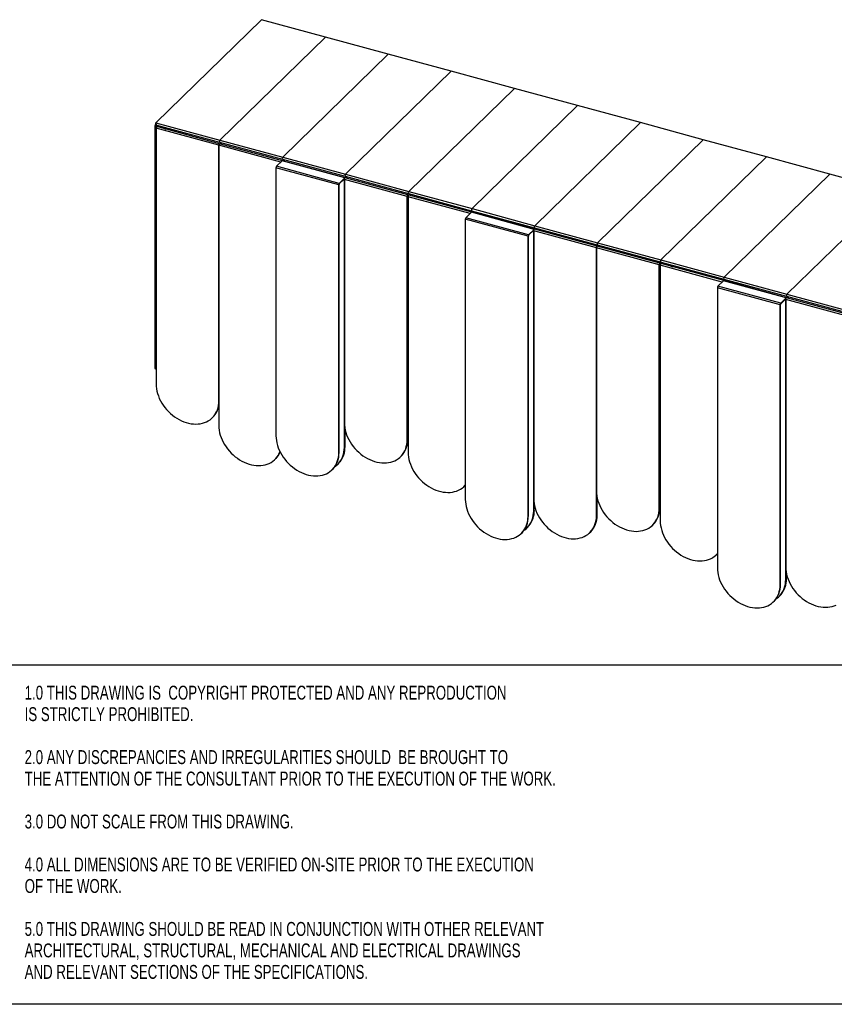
# Model space of a CAD drawing. Header units: millimetres. Extents: x 5 to 415, y 5 to 292.
# Tile 2 of 4: x 186 to 328, y 5 to 177. Entities that reach past the tile are written whole.
import ezdxf

# ---------------------------------------------------------------- set-up
doc = ezdxf.new("R2010")
doc.units = ezdxf.units.MM
doc.linetypes.add('SLD-Solido', pattern=[0])
for name, color, linetype in [('NOTE', 3, 'SLD-Solido'), ('SCHIZZI', 9, 'Continuous'), ('TABELLA', 7, 'Continuous')]:
    doc.layers.add(name, color=color, linetype=linetype)
doc.styles.add('SLDTEXTSTYLE1', font='TXT', dxfattribs={"width": 0.7125})

msp = doc.modelspace()

# ---------------------------------------------------------------- linework, layer by layer
at = {"color": 7, "linetype": 'Continuous', "lineweight": 25}
for p, q in [((228.155, 177.249), (209.684, 159.22)), ((239.355, 174.205), (228.155, 177.249)), ((220.883, 156.176), (239.355, 174.205)), ((239.355, 174.205), (220.883, 156.176)), ((239.355, 174.205), (239.355, 174.205)), ((250.333, 171.221), (239.355, 174.205)), ((231.862, 153.193), (250.333, 171.221)), ((261.311, 168.238), (250.333, 171.221)), ((261.311, 168.238), (242.84, 150.209)), ((272.378, 165.23), (261.311, 168.238)), ((272.378, 165.23), (253.907, 147.201)), ((283.445, 162.222), (272.378, 165.23)), ((264.973, 144.194), (283.445, 162.222)), ((294.423, 159.239), (283.445, 162.222)), ((209.576, 158.447), (209.488, 158.471)), ((209.488, 158.471), (209.488, 116.256)), ((209.684, 159.22), (220.883, 156.176)), ((209.76, 158.462), (209.76, 158.873)), ((209.832, 158.805), (220.817, 155.819)), ((209.832, 158.805), (211.43, 158.115)), ((220.833, 155.559), (209.863, 158.541)), ((275.952, 141.21), (294.423, 159.239)), ((305.401, 156.255), (294.423, 159.239)), ((209.576, 158.447), (209.576, 116.232)), ((220.687, 155.275), (209.709, 158.259)), ((209.709, 158.259), (209.709, 113.523)), ((220.687, 155.275), (220.687, 106.253)), ((220.687, 110.539), (220.687, 155.275)), ((231.526, 152.329), (220.687, 155.275)), ((221.252, 155.445), (220.817, 155.819)), ((220.817, 155.819), (231.796, 152.836)), ((231.803, 152.578), (220.833, 155.559)), ((220.883, 156.176), (231.862, 153.193)), ((305.401, 156.255), (286.93, 138.226)), ((316.468, 153.247), (305.401, 156.255)), ((231.757, 152.555), (230.779, 151.6)), ((241.757, 148.616), (230.779, 151.6)), ((242.736, 149.572), (231.757, 152.555)), ((232.229, 152.463), (231.796, 152.836)), ((231.796, 152.836), (242.774, 149.852)), ((242.788, 149.593), (231.81, 152.577)), ((231.862, 153.193), (242.84, 150.209)), ((297.997, 135.219), (316.468, 153.247)), ((327.535, 150.24), (316.468, 153.247)), ((241.664, 148.354), (230.685, 151.337)), ((230.685, 151.337), (230.685, 104.456)), ((242.84, 150.209), (253.907, 147.201)), ((309.063, 132.211), (327.535, 150.24)), ((338.513, 147.256), (327.535, 150.24)), ((241.71, 148.399), (241.664, 148.354)), ((241.664, 101.472), (241.664, 148.354)), ((241.71, 101.518), (241.71, 148.399)), ((241.757, 148.616), (242.736, 149.572)), ((241.757, 148.531), (242.657, 149.409)), ((241.757, 148.531), (241.757, 148.616)), ((242.644, 149.345), (242.602, 149.356)), ((242.646, 149.347), (242.644, 149.345)), ((242.644, 102.412), (242.644, 149.345)), ((253.622, 146.324), (242.644, 149.308)), ((242.644, 149.308), (242.644, 106.715)), ((242.655, 149.4), (242.649, 149.401)), ((242.736, 149.569), (242.736, 149.572)), ((242.774, 149.852), (253.841, 146.844)), ((242.774, 149.852), (243.208, 149.478)), ((253.758, 146.611), (242.789, 149.592)), ((253.69, 146.411), (253.674, 146.415)), ((253.686, 146.453), (253.74, 146.605)), ((253.69, 146.411), (253.737, 146.456)), ((253.737, 146.456), (253.693, 146.468)), ((253.726, 146.515), (253.759, 146.608)), ((253.737, 103.846), (253.737, 146.456)), ((253.841, 146.844), (264.907, 143.837)), ((253.841, 146.844), (254.275, 146.47)), ((253.907, 147.201), (264.973, 144.194)), ((264.913, 143.579), (253.952, 146.558)), ((320.042, 129.227), (338.513, 147.256)), ((253.669, 146.37), (253.622, 146.324)), ((253.622, 103.731), (253.622, 146.324)), ((253.669, 103.777), (253.669, 146.37)), ((253.69, 103.801), (253.69, 146.411)), ((253.737, 146.366), (253.804, 146.347)), ((253.797, 146.277), (253.797, 101.566)), ((264.636, 143.331), (253.797, 146.277)), ((264.867, 143.557), (263.889, 142.601)), ((275.846, 140.573), (264.867, 143.557)), ((265.341, 143.464), (264.907, 143.837)), ((264.907, 143.837), (275.886, 140.853)), ((275.898, 140.594), (264.92, 143.578)), ((264.973, 144.194), (275.952, 141.21)), ((274.774, 139.355), (263.795, 142.339)), ((263.795, 142.339), (263.795, 93.34)), ((274.867, 139.618), (263.889, 142.601)), ((274.867, 139.618), (275.846, 140.573)), ((274.867, 139.532), (275.767, 140.41)), ((274.867, 139.532), (274.867, 139.618)), ((275.754, 140.346), (275.712, 140.357)), ((275.756, 140.348), (275.754, 140.346)), ((275.754, 91.296), (275.754, 140.346)), ((286.732, 137.326), (275.754, 140.309)), ((275.754, 140.309), (275.754, 93.456)), ((275.765, 140.401), (275.759, 140.403)), ((275.846, 140.57), (275.846, 140.573)), ((276.32, 140.479), (275.886, 140.853)), ((275.886, 140.853), (286.864, 137.869)), ((286.878, 137.61), (275.899, 140.593)), ((275.952, 141.21), (286.93, 138.226)), ((274.82, 139.401), (274.774, 139.355)), ((274.774, 90.356), (274.774, 139.355)), ((274.82, 90.402), (274.82, 139.401)), ((286.864, 137.869), (297.873, 134.877)), ((286.864, 137.869), (287.298, 137.495)), ((286.93, 138.226), (297.997, 135.219)), ((253.737, 136.977), (253.797, 136.96)), ((297.71, 134.342), (286.732, 137.326)), ((286.732, 137.326), (286.732, 94.758)), ((286.732, 90.472), (286.732, 137.326)), ((297.846, 134.629), (286.878, 137.61)), ((297.476, 134.729), (297.873, 134.877)), ((297.757, 134.387), (297.71, 134.342)), ((297.757, 91.82), (297.757, 134.387)), ((297.778, 134.428), (297.762, 134.433)), ((297.774, 134.471), (297.828, 134.622)), ((297.778, 134.428), (297.825, 134.474)), ((297.778, 91.819), (297.778, 134.428)), ((297.825, 134.474), (297.781, 134.486)), ((297.814, 134.533), (297.848, 134.626)), ((297.825, 91.864), (297.825, 134.474)), ((297.908, 134.908), (297.942, 135.005)), ((297.937, 134.498), (297.937, 134.99)), ((297.94, 135.035), (297.984, 135.023)), ((297.942, 135.033), (297.985, 135.013)), ((297.981, 135.079), (297.958, 135.056)), ((297.997, 135.219), (309.063, 132.211)), ((309.001, 131.597), (298.041, 134.576)), ((298.081, 134.821), (308.997, 131.854)), ((298.081, 134.821), (298.459, 134.64)), ((298.459, 134.64), (300.067, 134.025)), ((297.71, 91.774), (297.71, 134.342)), ((297.885, 134.294), (297.885, 89.584)), ((308.724, 131.349), (297.885, 134.294)), ((300.053, 134.03), (300.061, 134.027)), ((308.956, 131.574), (307.977, 130.619)), ((319.934, 128.591), (308.956, 131.574)), ((309.431, 131.481), (308.997, 131.854)), ((308.997, 131.854), (319.976, 128.87)), ((319.986, 128.612), (309.008, 131.596)), ((309.063, 132.211), (320.042, 129.227)), ((318.862, 127.373), (307.883, 130.357)), ((307.883, 130.357), (307.883, 81.358)), ((318.955, 127.635), (307.977, 130.619)), ((320.042, 129.227), (331.02, 126.244)), ((318.955, 127.635), (319.934, 128.591)), ((318.955, 127.55), (319.855, 128.428)), ((318.955, 127.55), (318.955, 127.635)), ((319.842, 128.345), (319.785, 128.36)), ((319.849, 128.401), (319.832, 128.406)), ((319.842, 79.295), (319.842, 128.345)), ((319.842, 128.345), (319.842, 128.345)), ((330.82, 125.343), (319.842, 128.327)), ((319.842, 128.327), (319.842, 81.474)), ((319.934, 128.588), (319.934, 128.591)), ((320.41, 128.496), (319.976, 128.87)), ((319.976, 128.87), (330.954, 125.887)), ((330.966, 125.627), (319.988, 128.611)), ((253.737, 127.243), (253.797, 127.226)), ((318.908, 127.418), (318.862, 127.373)), ((318.862, 78.374), (318.862, 127.373)), ((318.908, 78.42), (318.908, 127.418)), ((209.488, 116.256), (209.576, 116.232)), ((209.508, 116.205), (209.597, 116.181)), ((209.623, 116.192), (209.709, 116.276)), ((219.533, 107.589), (219.58, 107.635)), ((219.647, 107.703), (219.649, 107.705)), ((253.737, 107.326), (253.797, 107.31)), ((242.69, 102.457), (242.69, 106.01)), ((242.712, 102.499), (242.712, 105.857)), ((242.759, 102.544), (242.759, 105.598)), ((253.737, 105.612), (253.797, 105.596)), ((253.737, 105.6), (253.797, 105.584)), ((253.669, 103.777), (253.622, 103.731)), ((253.69, 103.801), (253.737, 103.846)), ((242.69, 102.457), (242.644, 102.412)), ((242.712, 102.499), (242.759, 102.544)), ((230.511, 100.32), (230.558, 100.365)), ((241.71, 101.518), (241.664, 101.472)), ((252.468, 100.781), (252.515, 100.827)), ((240.51, 98.522), (240.556, 98.568)), ((241.49, 99.462), (241.536, 99.507)), ((263.621, 95.633), (263.668, 95.678)), ((263.668, 95.678), (263.795, 95.809)), ((263.691, 95.698), (263.738, 95.744)), ((263.738, 95.744), (263.795, 95.801)), ((286.779, 90.518), (286.779, 94.053)), ((286.801, 90.516), (286.801, 93.901)), ((286.847, 90.562), (286.847, 93.642)), ((297.885, 94.235), (297.825, 94.335)), ((297.825, 93.63), (297.885, 93.614)), ((297.825, 93.618), (297.885, 93.601)), ((275.8, 91.341), (275.754, 91.296)), ((275.8, 91.341), (275.8, 92.751)), ((275.823, 91.357), (275.823, 92.596)), ((275.823, 91.357), (275.869, 91.403)), ((275.869, 91.403), (275.869, 92.338)), ((297.757, 91.82), (297.71, 91.774)), ((297.778, 91.819), (297.825, 91.864)), ((274.82, 90.402), (274.774, 90.356)), ((286.779, 90.518), (286.732, 90.472)), ((286.801, 90.516), (286.847, 90.562)), ((274.6, 88.346), (274.646, 88.392)), ((296.556, 88.825), (296.603, 88.87)), ((296.624, 88.891), (296.671, 88.936)), ((273.619, 87.407), (273.666, 87.452)), ((285.578, 87.523), (285.624, 87.568)), ((285.647, 87.588), (285.693, 87.634)), ((307.709, 83.651), (307.756, 83.696)), ((307.756, 83.696), (307.883, 83.827)), ((307.779, 83.695), (307.826, 83.74)), ((307.826, 83.74), (307.883, 83.798)), ((319.888, 79.34), (319.842, 79.295)), ((319.888, 79.34), (319.888, 80.769)), ((319.911, 79.375), (319.911, 80.613)), ((319.911, 79.375), (319.958, 79.42)), ((319.958, 79.42), (319.958, 80.355)), ((318.908, 78.42), (318.862, 78.374)), ((318.688, 76.345), (318.734, 76.39)), ((317.708, 75.424), (317.754, 75.47))]:
    msp.add_line(p, q, dxfattribs=at)
at = {"color": 7, "linetype": 'Continuous', "lineweight": 25, "flags": 128}
for points in [[(220.687, 155.275), (220.691, 155.329), (220.703, 155.386), (220.721, 155.441), (220.745, 155.49), (220.771, 155.528), (220.799, 155.552), (220.824, 155.56), (220.833, 155.559)], [(220.833, 155.559), (220.824, 155.56), (220.799, 155.552), (220.771, 155.528), (220.745, 155.49), (220.721, 155.441), (220.703, 155.386), (220.691, 155.329), (220.687, 155.275)], [(242.644, 149.308), (242.648, 149.362), (242.659, 149.418), (242.678, 149.474), (242.701, 149.522), (242.728, 149.561), (242.755, 149.585), (242.781, 149.593), (242.789, 149.592)], [(275.754, 140.309), (275.758, 140.363), (275.769, 140.42), (275.788, 140.475), (275.811, 140.524), (275.838, 140.562), (275.865, 140.586), (275.891, 140.594), (275.899, 140.593)], [(286.732, 137.326), (286.736, 137.379), (286.748, 137.436), (286.766, 137.491), (286.789, 137.54), (286.816, 137.578), (286.843, 137.603), (286.869, 137.611), (286.878, 137.61)], [(286.878, 137.61), (286.869, 137.611), (286.843, 137.603), (286.816, 137.578), (286.789, 137.54), (286.766, 137.491), (286.748, 137.436), (286.736, 137.379), (286.732, 137.326)], [(319.842, 128.327), (319.846, 128.381), (319.858, 128.438), (319.876, 128.493), (319.899, 128.542), (319.926, 128.58), (319.953, 128.604), (319.979, 128.612), (319.988, 128.611)], [(209.576, 116.232), (209.577, 116.216), (209.58, 116.202), (209.584, 116.192), (209.59, 116.185), (209.597, 116.181), (209.605, 116.181), (209.614, 116.184), (209.623, 116.192)], [(209.709, 113.523), (209.725, 113.111), (209.773, 112.693), (209.853, 112.271), (209.965, 111.848), (210.107, 111.426), (210.279, 111.007), (210.48, 110.595), (210.708, 110.19), (210.963, 109.797), (211.243, 109.417), (211.546, 109.052), (211.87, 108.704), (212.214, 108.376), (212.576, 108.07), (212.952, 107.787), (213.342, 107.528), (213.743, 107.296), (214.153, 107.092), (214.568, 106.917), (214.988, 106.772), (215.408, 106.658), (215.827, 106.575), (216.243, 106.524), (216.652, 106.506), (217.053, 106.52), (217.443, 106.566), (217.82, 106.644), (218.182, 106.755), (218.526, 106.896), (218.85, 107.067), (219.153, 107.267), (219.433, 107.495), (219.688, 107.75), (219.916, 108.03), (220.117, 108.333), (220.289, 108.658), (220.431, 109.003), (220.543, 109.366), (220.623, 109.744), (220.671, 110.136), (220.687, 110.539)], [(220.687, 106.253), (220.703, 105.842), (220.751, 105.424), (220.831, 105.002), (220.943, 104.579), (221.085, 104.156), (221.257, 103.738), (221.458, 103.325), (221.686, 102.921), (221.941, 102.527), (222.221, 102.147), (222.524, 101.782), (222.849, 101.435), (223.192, 101.107), (223.554, 100.8), (223.931, 100.517), (224.321, 100.259), (224.722, 100.027), (225.131, 99.823), (225.547, 99.648), (225.966, 99.502), (226.386, 99.388), (226.806, 99.305), (227.221, 99.255), (227.631, 99.236), (228.032, 99.25), (228.422, 99.297), (228.798, 99.375), (229.16, 99.485), (229.504, 99.626), (229.828, 99.797), (230.131, 99.997), (230.411, 100.226), (230.666, 100.48), (230.894, 100.76), (231.095, 101.064), (231.267, 101.389), (231.385, 101.667)], [(242.644, 106.715), (242.66, 106.303), (242.708, 105.885), (242.788, 105.463), (242.899, 105.04), (243.042, 104.618), (243.214, 104.199), (243.414, 103.787), (243.643, 103.382), (243.898, 102.989), (244.178, 102.609), (244.481, 102.244), (244.805, 101.896), (245.149, 101.568), (245.51, 101.262), (245.887, 100.979), (246.277, 100.72), (246.678, 100.488), (247.088, 100.284), (247.503, 100.109), (247.923, 99.964), (248.343, 99.85), (248.762, 99.767), (249.178, 99.716), (249.587, 99.698), (249.988, 99.712), (250.378, 99.758), (250.755, 99.836), (251.116, 99.946), (251.46, 100.087), (251.785, 100.259), (252.088, 100.459), (252.368, 100.687), (252.622, 100.942), (252.851, 101.222), (253.052, 101.525), (253.224, 101.85), (253.366, 102.195), (253.478, 102.558), (253.558, 102.936), (253.606, 103.328), (253.622, 103.731)], [(230.685, 104.456), (230.701, 104.044), (230.75, 103.626), (230.83, 103.204), (230.941, 102.781), (231.083, 102.359), (231.255, 101.94), (231.456, 101.528), (231.685, 101.124), (231.94, 100.73), (232.219, 100.35), (232.522, 99.985), (232.847, 99.637), (233.191, 99.31), (233.552, 99.003), (233.929, 98.72), (234.319, 98.461), (234.72, 98.23), (235.129, 98.025), (235.545, 97.85), (235.964, 97.705), (236.385, 97.591), (236.804, 97.508), (237.219, 97.457), (237.629, 97.439), (238.03, 97.453), (238.42, 97.499), (238.797, 97.578), (239.158, 97.688), (239.502, 97.829), (239.826, 98), (240.129, 98.2), (240.409, 98.428), (240.664, 98.683), (240.893, 98.963), (241.094, 99.267), (241.266, 99.592), (241.408, 99.937), (241.519, 100.299), (241.599, 100.678), (241.647, 101.069), (241.664, 101.472)], [(240.958, 99.034), (241.11, 99.14), (241.389, 99.368), (241.644, 99.623), (241.873, 99.903), (242.074, 100.206), (242.246, 100.531), (242.388, 100.876), (242.499, 101.239), (242.579, 101.617), (242.628, 102.009), (242.644, 102.412)], [(253.797, 101.566), (253.813, 101.155), (253.861, 100.737), (253.941, 100.315), (254.053, 99.891), (254.195, 99.469), (254.367, 99.051), (254.568, 98.638), (254.796, 98.234), (255.051, 97.84), (255.331, 97.46), (255.634, 97.095), (255.958, 96.748), (256.302, 96.42), (256.664, 96.113), (257.041, 95.83), (257.431, 95.572), (257.832, 95.34), (258.241, 95.136), (258.657, 94.961), (259.076, 94.815), (259.496, 94.701), (259.916, 94.618), (260.331, 94.568), (260.741, 94.549), (261.142, 94.563), (261.532, 94.61), (261.908, 94.688), (262.27, 94.798), (262.614, 94.939), (262.938, 95.11), (263.241, 95.31), (263.521, 95.539), (263.776, 95.793), (263.795, 95.815)], [(263.607, 95.619), (263.754, 95.761), (263.795, 95.804)], [(286.732, 94.758), (286.748, 94.346), (286.796, 93.929), (286.876, 93.507), (286.988, 93.083), (287.13, 92.661), (287.302, 92.243), (287.503, 91.83), (287.731, 91.426), (287.986, 91.032), (288.266, 90.652), (288.569, 90.287), (288.893, 89.94), (289.237, 89.612), (289.599, 89.305), (289.976, 89.022), (290.366, 88.764), (290.766, 88.532), (291.176, 88.328), (291.591, 88.152), (292.011, 88.007), (292.431, 87.893), (292.851, 87.81), (293.266, 87.76), (293.676, 87.741), (294.076, 87.755), (294.466, 87.801), (294.843, 87.88), (295.205, 87.99), (295.549, 88.131), (295.873, 88.302), (296.176, 88.502), (296.456, 88.731), (296.711, 88.985), (296.939, 89.265), (297.14, 89.569), (297.312, 89.894), (297.454, 90.239), (297.566, 90.601), (297.646, 90.98), (297.694, 91.372), (297.71, 91.774)], [(263.795, 93.34), (263.811, 92.928), (263.86, 92.511), (263.94, 92.089), (264.051, 91.665), (264.193, 91.243), (264.365, 90.825), (264.566, 90.412), (264.795, 90.008), (265.05, 89.614), (265.329, 89.234), (265.632, 88.869), (265.957, 88.522), (266.301, 88.194), (266.662, 87.887), (267.039, 87.604), (267.429, 87.346), (267.83, 87.114), (268.239, 86.91), (268.655, 86.734), (269.074, 86.589), (269.495, 86.475), (269.914, 86.392), (270.329, 86.342), (270.739, 86.323), (271.14, 86.337), (271.53, 86.383), (271.907, 86.462), (272.268, 86.572), (272.612, 86.713), (272.936, 86.884), (273.239, 87.084), (273.519, 87.313), (273.774, 87.567), (274.003, 87.847), (274.204, 88.151), (274.376, 88.476), (274.518, 88.821), (274.629, 89.183), (274.709, 89.562), (274.757, 89.954), (274.774, 90.356)], [(275.754, 93.456), (275.77, 93.044), (275.818, 92.626), (275.898, 92.205), (276.009, 91.781), (276.152, 91.359), (276.324, 90.94), (276.524, 90.528), (276.753, 90.124), (277.008, 89.73), (277.288, 89.35), (277.591, 88.985), (277.915, 88.638), (278.259, 88.31), (278.62, 88.003), (278.997, 87.72), (279.387, 87.461), (279.788, 87.23), (280.198, 87.025), (280.613, 86.85), (281.032, 86.705), (281.453, 86.591), (281.872, 86.508), (282.288, 86.457), (282.697, 86.439), (283.098, 86.453), (283.488, 86.499), (283.865, 86.578), (284.226, 86.688), (284.57, 86.829), (284.895, 87), (285.198, 87.2), (285.478, 87.428), (285.732, 87.683), (285.961, 87.963), (286.162, 88.267), (286.334, 88.592), (286.476, 88.937), (286.587, 89.299), (286.668, 89.678), (286.716, 90.069), (286.732, 90.472)], [(274.068, 87.918), (274.219, 88.024), (274.499, 88.252), (274.754, 88.507), (274.983, 88.787), (275.184, 89.09), (275.356, 89.415), (275.498, 89.76), (275.609, 90.123), (275.689, 90.501), (275.737, 90.893), (275.754, 91.296)], [(297.885, 89.584), (297.901, 89.172), (297.95, 88.754), (298.03, 88.333), (298.141, 87.909), (298.283, 87.487), (298.455, 87.068), (298.656, 86.656), (298.885, 86.252), (299.14, 85.858), (299.419, 85.478), (299.722, 85.113), (300.047, 84.766), (300.391, 84.438), (300.752, 84.131), (301.129, 83.848), (301.519, 83.589), (301.92, 83.358), (302.329, 83.153), (302.745, 82.978), (303.164, 82.833), (303.585, 82.719), (304.004, 82.636), (304.419, 82.585), (304.829, 82.567), (305.23, 82.581), (305.62, 82.627), (305.997, 82.706), (306.358, 82.816), (306.702, 82.957), (307.026, 83.128), (307.329, 83.328), (307.609, 83.556), (307.864, 83.811), (307.883, 83.833)], [(307.883, 81.358), (307.9, 80.946), (307.948, 80.528), (308.028, 80.106), (308.139, 79.683), (308.281, 79.261), (308.453, 78.842), (308.654, 78.43), (308.883, 78.026), (309.138, 77.632), (309.418, 77.252), (309.721, 76.887), (310.045, 76.539), (310.389, 76.212), (310.75, 75.905), (311.127, 75.622), (311.517, 75.363), (311.918, 75.132), (312.328, 74.927), (312.743, 74.752), (313.162, 74.607), (313.583, 74.493), (314.002, 74.41), (314.418, 74.359), (314.827, 74.341), (315.228, 74.355), (315.618, 74.401), (315.995, 74.48), (316.356, 74.59), (316.7, 74.731), (317.025, 74.902), (317.328, 75.102), (317.607, 75.33), (317.862, 75.585), (318.091, 75.865), (318.292, 76.169), (318.464, 76.494), (318.606, 76.839), (318.717, 77.201), (318.797, 77.58), (318.846, 77.971), (318.862, 78.374)], [(319.842, 81.474), (319.858, 81.062), (319.906, 80.644), (319.986, 80.222), (320.098, 79.799), (320.24, 79.377), (320.412, 78.958), (320.613, 78.546), (320.841, 78.141), (321.096, 77.748), (321.376, 77.368), (321.679, 77.003), (322.003, 76.655), (322.347, 76.327), (322.709, 76.021), (323.086, 75.738), (323.476, 75.479), (323.876, 75.247), (324.286, 75.043), (324.701, 74.868), (325.121, 74.723), (325.541, 74.609), (325.96, 74.526), (326.376, 74.475), (326.785, 74.457), (327.186, 74.471), (327.576, 74.517), (327.953, 74.595), (328.315, 74.706), (328.659, 74.847)], [(318.129, 75.899), (318.308, 76.023), (318.587, 76.251), (318.842, 76.506), (319.071, 76.786), (319.272, 77.089), (319.444, 77.414), (319.586, 77.759), (319.697, 78.122), (319.777, 78.5), (319.826, 78.892), (319.842, 79.295)]]:
    msp.add_lwpolyline(points, dxfattribs=at)
at = {"color": 7, "linetype": 'Continuous', "lineweight": 25}
for centre, radius, start, end in [((210.554, 158.469), 1.066, 144.20456, 179.86252), ((210.715, 158.429), 1.139, 151.54674, 179.09873), ((210.058, 158.277), 0.349, 131.09887, 182.93863), ((221.123, 155.947), 0.331, 136.2979, 202.75765), ((231.094, 151.34), 0.409, 140.51294, 180.34344), ((231.801, 152.523), 0.0541, 80.73183, 143.96753), ((232.101, 152.964), 0.331, 136.2979, 202.75765), ((243.079, 149.98), 0.331, 136.2979, 202.75765), ((242.073, 148.356), 0.409, 140.51294, 180.34344), ((241.915, 148.4), 0.204, 140.51294, 180.34344), ((242.779, 149.538), 0.0546, 73.30644, 142.45282), ((253.974, 146.341), 0.353, 131.69051, 182.74036), ((253.9, 146.365), 0.231, 157.65256, 178.92309), ((254.15, 146.293), 0.353, 131.69051, 182.74036), ((254.146, 146.972), 0.331, 136.2979, 202.75765), ((264.911, 143.525), 0.0541, 80.73183, 143.96753), ((265.213, 143.965), 0.331, 136.2979, 202.75765), ((264.204, 142.341), 0.409, 140.51294, 180.34344), ((275.183, 139.358), 0.409, 140.51294, 180.34344), ((275.025, 139.402), 0.204, 140.51294, 180.34344), ((275.889, 140.54), 0.0546, 73.30644, 142.45282), ((276.191, 140.981), 0.331, 136.2979, 202.75765), ((287.169, 137.997), 0.331, 136.2979, 202.75765), ((298.063, 134.359), 0.353, 131.69051, 182.74036), ((297.988, 134.383), 0.231, 157.65256, 178.92309), ((298.238, 134.311), 0.353, 131.69051, 182.74036), ((298.303, 134.963), 0.399, 140.16263, 187.9008), ((298.169, 135.002), 0.218, 149.07175, 167.03791), ((308.999, 131.543), 0.0541, 80.73183, 143.96753), ((309.303, 131.982), 0.331, 136.2979, 202.75765), ((308.292, 130.359), 0.409, 140.51294, 180.34344), ((320.281, 128.998), 0.331, 136.2979, 202.75765), ((319.271, 127.375), 0.409, 140.51294, 180.34344), ((319.113, 127.42), 0.204, 140.51294, 180.34344), ((319.977, 128.557), 0.0546, 73.30644, 142.45282), ((209.538, 116.246), 0.0511, 169.35156, 234.37442), ((216.822, 110.385), 3.895, 315.07773, 352.91678), ((216.956, 110.413), 3.819, 314.84789, 347.66868), ((216.82, 110.415), 3.918, 317.04595, 350.72215), ((249.619, 103.66), 4.051, 315.62191, 1.64384), ((249.679, 103.732), 4.059, 316.26525, 1.61355), ((249.584, 103.698), 4.107, 319.58598, 1.43911), ((227.967, 103.001), 3.697, 314.51, 338.29731), ((238.641, 102.341), 4.051, 315.62191, 1.64384), ((238.627, 102.445), 4.133, 321.91868, 1.37477), ((238.376, 102.438), 4.337, 332.39863, 0.79911), ((228.046, 103.063), 3.684, 314.48634, 336.45622), ((227.982, 103.028), 3.704, 317.11033, 337.66573), ((237.66, 101.402), 4.051, 315.62191, 1.64384), ((271.75, 91.225), 4.051, 315.62191, 1.64384), ((271.764, 91.318), 4.107, 320.34899, 1.17537), ((271.54, 91.31), 4.283, 329.31931, 0.63465), ((293.741, 91.72), 4.038, 314.59485, 1.39793), ((293.707, 91.704), 4.051, 315.62191, 1.64384), ((293.779, 91.767), 4.047, 315.61001, 1.37258), ((270.77, 90.286), 4.051, 315.62191, 1.64384), ((282.766, 90.417), 4.036, 314.3089, 1.40494), ((282.729, 90.402), 4.051, 315.62191, 1.64384), ((282.801, 90.465), 4.047, 315.61001, 1.37258), ((305.271, 86.265), 3.592, 301.61928, 316.67205), ((315.839, 79.224), 4.051, 315.62191, 1.64384), ((315.854, 79.316), 4.105, 319.59225, 1.45177), ((315.643, 79.306), 4.269, 327.73801, 0.92365), ((314.859, 78.304), 4.051, 315.62191, 1.64384)]:
    msp.add_arc(centre, radius, start, end, dxfattribs=at)
msp.add_ellipse((297.939, 135.063), major_axis=(0.078, 0.186), ratio=0.2391662, start_param=3.3613967, end_param=3.8361362, dxfattribs=at)
for points in [[(209.832, 158.805), (209.817, 158.815), (209.787, 158.834), (209.751, 158.881), (209.723, 158.937), (209.703, 159.001), (209.691, 159.066), (209.685, 159.127), (209.683, 159.182), (209.684, 159.207), (209.684, 159.22)], [(298.081, 134.821), (298.068, 134.83), (298.044, 134.847), (298.016, 134.892), (297.996, 134.947), (297.984, 135.008), (297.98, 135.071), (297.982, 135.13), (297.988, 135.182), (297.994, 135.207), (297.997, 135.219)]]:
    msp.add_open_spline(points, degree=3, dxfattribs=at)
for points, knots in [([(209.863, 158.54), (209.861, 158.541), (209.846, 158.546), (209.836, 158.543), (209.828, 158.54)], [0, 0, 0, 0, 0.1548488, 1, 1, 1, 1]), ([(253.725, 146.515), (253.726, 146.515), (253.727, 146.516), (253.72, 146.51), (253.708, 146.494), (253.695, 146.474), (253.688, 146.459), (253.686, 146.453)], [0, 0, 0, 0, 0.09711259, 0.35407316, 0.59615402, 0.84251128, 1, 1, 1, 1]), ([(253.74, 146.605), (253.747, 146.607), (253.759, 146.612), (253.758, 146.61), (253.758, 146.609)], [0, 0, 0, 0, 0.57736716, 1, 1, 1, 1]), ([(253.952, 146.557), (253.95, 146.558), (253.936, 146.564), (253.925, 146.561), (253.916, 146.557), (253.915, 146.557)], [0, 0, 0, 0, 0.1461596, 0.8976597, 1, 1, 1, 1]), ([(297.814, 134.533), (297.814, 134.533), (297.815, 134.534), (297.808, 134.527), (297.796, 134.512), (297.783, 134.492), (297.777, 134.477), (297.774, 134.471)], [0, 0, 0, 0, 0.0971126, 0.3540732, 0.596154, 0.8425113, 1, 1, 1, 1]), ([(297.828, 134.622), (297.835, 134.625), (297.847, 134.63), (297.847, 134.628), (297.846, 134.627)], [0, 0, 0, 0, 0.5773672, 1, 1, 1, 1]), ([(298.04, 134.575), (298.038, 134.576), (298.024, 134.581), (298.013, 134.579), (298.004, 134.575), (298.003, 134.575)], [0, 0, 0, 0, 0.1461596, 0.8976597, 1, 1, 1, 1])]:
    msp.add_open_spline(points, degree=3, knots=knots, dxfattribs=at)
at = {"layer": 'SCHIZZI', "color": 7, "true_color": 0xffffff}
msp.add_lwpolyline([(415, 5), (183.055, 5), (183.055, 64.376), (414.996, 64.376)], dxfattribs=at)
at = {"layer": 'TABELLA', "color": 5, "linetype": 'Continuous', "lineweight": 18}
msp.add_line((5, 5), (415, 5), dxfattribs=at)

# ---------------------------------------------------------------- texts
at = {"layer": 'NOTE', "color": 7, "true_color": 0xffffff, "char_height": 2.43442, "attachment_point": 1, "style": 'SLDTEXTSTYLE1'}
for s, insert in [('1.0 THIS DRAWING IS  COPYRIGHT PROTECTED AND ANY REPRODUCTION', (186.724, 60.734)), ('IS STRICTLY PROHIBITED.', (186.724, 56.977)), ('2.0 ANY DISCREPANCIES AND IRREGULARITIES SHOULD  BE BROUGHT TO ', (186.724, 49.462)), ('THE ATTENTION OF THE CONSULTANT PRIOR TO THE EXECUTION OF THE WORK.', (186.724, 45.705)), ('3.0 DO NOT SCALE FROM THIS DRAWING.', (186.724, 38.191)), ('4.0 ALL DIMENSIONS ARE TO BE VERIFIED ON-SITE PRIOR TO THE EXECUTION ', (186.724, 30.676)), ('OF THE WORK.', (186.724, 26.919)), ('5.0 THIS DRAWING SHOULD BE READ IN CONJUNCTION WITH OTHER RELEVANT ', (186.724, 19.404)), ('ARCHITECTURAL, STRUCTURAL, MECHANICAL AND ELECTRICAL DRAWINGS ', (186.724, 15.647)), ('AND RELEVANT SECTIONS OF THE SPECIFICATIONS.', (186.724, 11.889))]:
    msp.add_mtext(s, dxfattribs=dict(at, insert=insert))

doc.saveas('drawing.dxf')
